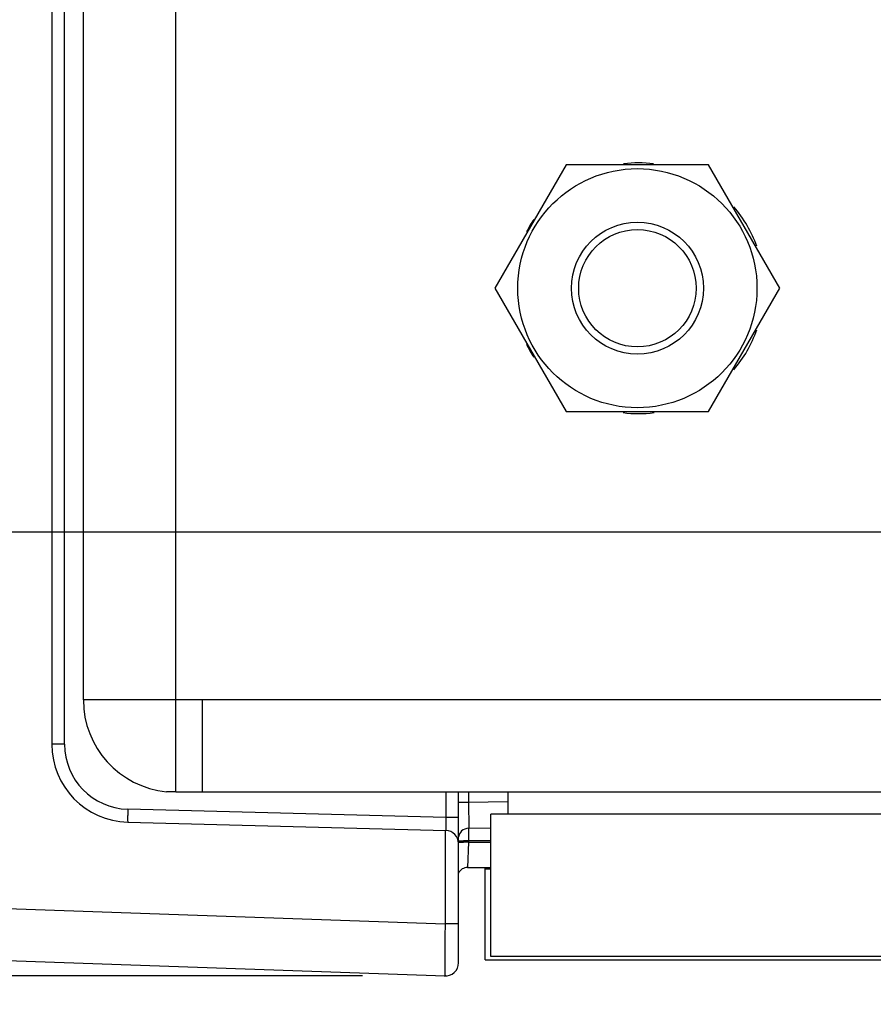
# Model space of a CAD drawing. Header units: inches. Extents: x 0 to 34, y 0 to 22.
# Tile 87 of 103: x 13.16 to 13.807, y 16.256 to 17.003. Entities that reach past the tile are written whole.
import ezdxf

# ---------------------------------------------------------------- set-up
doc = ezdxf.new("R2010")
doc.units = ezdxf.units.IN
doc.header["$LTSCALE"] = 1.87
doc.header["$MEASUREMENT"] = 0
doc.layers.get('0').update_dxf_attribs({"linetype": 'CONTINUOUS'})
for name, color, linetype in [('02___PRT_ALL_AXES', 7, 'CONTINUOUS'), ('DIMENSIONS', 7, 'CONTINUOUS'), ('THREAD', 7, 'CONTINUOUS')]:
    doc.layers.add(name, color=color, linetype=linetype)
doc.styles.get("Standard").update_dxf_attribs({"font": 'txt', "width": 0.8})
doc.dimstyles.new('DIMSTYLE_1', dxfattribs={"dimtxt": 0.125, "dimasz": 0.18, "dimexe": 0.125, "dimexo": 0.0625, "dimgap": 0.0625, "dimtad": 0, "dimtih": 1, "dimtoh": 1, "dimzin": 4, "dimdsep": 46, "dimtxsty": 'STANDARD', "dimblk": '_FILLED', "dimblk1": '_FILLED', "dimblk2": '_FILLED', "dimcen": 0.09, "dimadec": 0, "dimazin": 0, "dimtp": 0.01, "dimtm": 0.01, "dimtfac": 1, "dimtofl": 0, "dimtmove": 0, "dimatfit": 3, "dimldrblk": '_FILLED', "dimfxl": 1, "dimtolj": 1, "dimtzin": 4, "dimarcsym": 0})

# ---------------------------------------------------------------- blocks, each defined once
blk = doc.blocks.new('_FILLED')
at = {"color": 0, "linetype": 'BYBLOCK'}
blk.add_solid([(0, 0), (-1, 0.1736), (-1, -0.1736)], dxfattribs=at)
blk = doc.blocks.new('*D0')
at = {"layer": 'DIMENSIONS', "color": 2, "linetype": 'CONTINUOUS'}
for p, q in [((11.60457, 17.11665), (11.48707, 17.11665)), ((11.60457, 16.61435), (11.60457, 17.11665)), ((16.15443, 16.61435), (11.47957, 16.61435)), ((13.41968, 16.27801), (11.47957, 16.27801)), ((11.60457, 16.27801), (11.60457, 15.91801))]:
    blk.add_line(p, q, dxfattribs=at)
at = {"layer": 'DIMENSIONS', "color": 2, "linetype": 'CONTINUOUS', "xscale": 0.18, "yscale": 0.18, "zscale": 0.18}
for p, rotation in [((11.60457, 16.61435), 270), ((11.60457, 16.27801), 90)]:
    blk.add_blockref('_FILLED', p, dxfattribs=dict(at, rotation=rotation))
at = {"layer": 'DIMENSIONS', "color": 2, "linetype": 'CONTINUOUS', "insert": (11.42457, 17.17915), "char_height": 0.125, "width": 0.925, "attachment_point": 3, "line_spacing_factor": 0.9}
blk.add_mtext('.34{\\Ftxt.shx;\\W1.000000;\\H0.125000; }[8.5]', dxfattribs=at)
blk = doc.blocks.new('*D1')
at = {"layer": 'DIMENSIONS', "color": 2, "linetype": 'CONTINUOUS'}
for p, q in [((12.41658, 16.4048), (12.41658, 15.36214)), ((16.38131, 16.38748), (16.38131, 15.36214)), ((12.41658, 15.48714), (13.72394, 15.48714)), ((16.38131, 15.48714), (15.07394, 15.48714))]:
    blk.add_line(p, q, dxfattribs=at)
at = {"layer": 'DIMENSIONS', "color": 2, "linetype": 'CONTINUOUS', "xscale": 0.18, "yscale": 0.18, "zscale": 0.18, "rotation": 180}
blk.add_blockref('_FILLED', (12.41658, 15.48714), dxfattribs=at)
at = {"layer": 'DIMENSIONS', "color": 2, "linetype": 'CONTINUOUS', "xscale": 0.18, "yscale": 0.18, "zscale": 0.18}
blk.add_blockref('_FILLED', (16.38131, 15.48714), dxfattribs=at)
at = {"layer": 'DIMENSIONS', "color": 2, "linetype": 'CONTINUOUS', "insert": (14.39894, 15.54964), "char_height": 0.125, "width": 1.225, "attachment_point": 2, "line_spacing_factor": 0.9}
blk.add_mtext('3.96{\\Ftxt.shx;\\W1.000000;\\H0.125000; }[100.7]', dxfattribs=at)
blk = doc.blocks.new('*D2')
at = {"layer": 'DIMENSIONS', "color": 2, "linetype": 'CONTINUOUS'}
for p, q in [((12.41658, 16.4048), (12.41658, 14.61214)), ((16.56728, 16.33288), (16.56728, 14.61214)), ((12.41658, 14.73714), (13.81693, 14.73714)), ((16.56728, 14.73714), (15.16693, 14.73714))]:
    blk.add_line(p, q, dxfattribs=at)
at = {"layer": 'DIMENSIONS', "color": 2, "linetype": 'CONTINUOUS', "xscale": 0.18, "yscale": 0.18, "zscale": 0.18, "rotation": 180}
blk.add_blockref('_FILLED', (12.41658, 14.73714), dxfattribs=at)
at = {"layer": 'DIMENSIONS', "color": 2, "linetype": 'CONTINUOUS', "xscale": 0.18, "yscale": 0.18, "zscale": 0.18}
blk.add_blockref('_FILLED', (16.56728, 14.73714), dxfattribs=at)
at = {"layer": 'DIMENSIONS', "color": 2, "linetype": 'CONTINUOUS', "insert": (14.49193, 14.79964), "char_height": 0.125, "width": 1.225, "attachment_point": 2, "line_spacing_factor": 0.9}
blk.add_mtext('4.15{\\Ftxt.shx;\\W1.000000;\\H0.125000; }[105.4]', dxfattribs=at)

msp = doc.modelspace()

# ---------------------------------------------------------------- linework, layer by layer
at = {"color": 3, "linetype": 'CONTINUOUS'}
for p, q in [((13.27813, 16.41749), (13.27813, 19.60681)), ((13.20813, 16.48715), (13.20813, 19.53715)), ((13.29813, 16.48715), (13.20813, 16.48715)), ((13.29813, 16.48715), (13.29813, 16.41715)), ((13.27813, 16.41749), (13.27122, 16.41749)), ((13.29813, 16.41715), (13.27813, 16.41715)), ((13.52973, 16.41715), (13.52973, 16.40064))]:
    msp.add_line(p, q, dxfattribs=at)
at = {"color": 7, "linetype": 'CONTINUOUS'}
for p, q in [((13.1843, 19.57082), (13.1843, 16.45348)), ((13.19388, 16.45348), (13.19388, 19.57082)), ((13.57393, 16.89267), (13.51995, 16.79917)), ((13.6819, 16.89267), (13.57393, 16.89267)), ((13.73588, 16.79917), (13.6819, 16.89267)), ((13.51995, 16.79917), (13.57393, 16.70567)), ((13.6819, 16.70567), (13.73588, 16.79917)), ((13.57393, 16.70567), (13.6819, 16.70567)), ((13.19388, 16.45348), (13.1843, 16.45348)), ((13.48278, 16.41715), (13.48278, 16.39798)), ((13.49237, 16.28784), (13.49237, 16.41715)), ((13.50004, 16.41715), (13.50004, 16.40964)), ((13.50004, 16.40964), (13.52985, 16.41016)), ((13.48278, 16.39798), (13.24181, 16.40429)), ((13.49237, 16.40964), (13.50004, 16.40964)), ((13.50004, 16.40964), (13.5001, 16.38996)), ((13.49237, 16.39798), (13.48278, 16.39798)), ((13.51677, 16.29264), (13.51677, 16.40064)), ((16.34677, 16.40064), (13.51677, 16.40064)), ((13.24181, 16.39445), (13.48278, 16.38814)), ((13.48218, 16.38815), (13.48218, 16.31735)), ((13.50004, 16.38982), (13.49999, 16.38024)), ((13.5001, 16.38996), (13.51696, 16.39025)), ((13.49218, 16.38026), (13.49605, 16.38031)), ((13.49999, 16.38024), (13.49996, 16.37931)), ((13.51677, 16.38024), (13.49999, 16.38024)), ((13.49217, 16.37933), (13.49603, 16.37938)), ((13.49996, 16.37931), (13.49926, 16.36014)), ((13.49996, 16.37931), (13.51677, 16.37931)), ((13.49926, 16.36014), (13.51677, 16.36014)), ((13.51247, 16.29005), (13.51247, 16.36014)), ((13.51247, 16.35912), (13.51677, 16.35912)), ((12.56856, 16.34926), (13.48218, 16.31735)), ((13.49237, 16.31735), (13.48218, 16.31735)), ((12.56856, 16.30991), (13.48218, 16.27801)), ((16.34677, 16.29264), (13.51677, 16.29264)), ((13.51247, 16.29005), (16.37349, 16.29005))]:
    msp.add_line(p, q, dxfattribs=at)
msp.add_circle((13.62792, 16.79917), 0.0906, dxfattribs=at)
at = {"color": 3, "linetype": 'CONTINUOUS'}
msp.add_arc((13.27813, 16.48715), 0.07, 180, 264.33105, dxfattribs=at)
at = {"color": 7, "linetype": 'CONTINUOUS'}
for centre, radius, start, end in [((13.24335, 16.45348), 0.05906, 180, 268.5), ((13.2431, 16.45349), 0.04922, 180.00696, 268.49316), ((13.48252, 16.3783), 0.00984, 0, 88.5), ((13.50004, 16.38195), 0.00787, 90, 174.15107), ((13.49305, 16.12099), 0.25934, 88.46799, 89.33731), ((13.49303, 16.12006), 0.25934, 88.46799, 89.33732), ((13.49926, 16.35227), 0.00787, 90, 152.78219), ((13.48252, 16.28784), 0.00984, 264.78379, 360)]:
    msp.add_arc(centre, radius, start, end, dxfattribs=at)
for points, knots in [([(13.24181, 16.40429), (13.24177, 16.40303), (13.24173, 16.40072), (13.24168, 16.39797), (13.24171, 16.39624), (13.24169, 16.39527), (13.24179, 16.39484), (13.24174, 16.39445), (13.24181, 16.39445)], [0, 0, 0, 0, 0.381823, 0.706518, 0.830742, 0.922936, 0.979948, 1, 1, 1, 1]), ([(13.48278, 16.39798), (13.48282, 16.39672), (13.48286, 16.39441), (13.4829, 16.39165), (13.48287, 16.38992), (13.4829, 16.38895), (13.4828, 16.38853), (13.48285, 16.38814), (13.48278, 16.38814)], [0, 0, 0, 0, 0.382718, 0.707133, 0.831375, 0.923617, 0.980411, 1, 1, 1, 1]), ([(13.48218, 16.31735), (13.48216, 16.3148), (13.48212, 16.30978), (13.48208, 16.30249), (13.48205, 16.29578), (13.48204, 16.2899), (13.48204, 16.28561), (13.48206, 16.28277), (13.48207, 16.28112), (13.48211, 16.27985), (13.48208, 16.27884), (13.4822, 16.27841), (13.48212, 16.27801), (13.48218, 16.27801)], [0, 0, 0, 0, 0.194852, 0.382584, 0.555383, 0.706839, 0.831213, 0.881647, 0.923624, 0.956724, 0.980602, 0.99507, 1, 1, 1, 1])]:
    msp.add_open_spline(points, degree=3, knots=knots, dxfattribs=at)
at = {"layer": '02___PRT_ALL_AXES', "color": 3, "linetype": 'CONTINUOUS'}
for p, q in [((16.19879, 16.48715), (13.29813, 16.48715)), ((16.23228, 16.41715), (13.29813, 16.41715))]:
    msp.add_line(p, q, dxfattribs=at)
for start, end in [(83.17235, 96.82765), (19.5356, 40.4644), (146.68435, 153.31565), (319.41593, 340.58407), (206.56497, 213.43503), (262.93237, 277.06763)]:
    msp.add_arc((13.6288, 16.79914), 0.095, start, end, dxfattribs=at)
at = {"layer": 'THREAD', "color": 7, "linetype": 'CONTINUOUS'}
for radius in [0.05, 0.0445]:
    msp.add_circle((13.62792, 16.79917), radius, dxfattribs=at)

# ---------------------------------------------------------------- dimensions: what is measured, and where the dimension line sits
at = {"layer": 'DIMENSIONS', "color": 2, "linetype": 'CONTINUOUS'}
dim = msp.add_linear_dim(base=(11.60457, 16.27801), p1=(16.21693, 16.61435), p2=(13.48218, 16.27801), angle=270, dimstyle='DIMSTYLE_1', dxfattribs=at)
dim.commit()
dim.dimension.update_dxf_attribs({"geometry": '*D0', "text_midpoint": (10.96207, 17.11665), "dimtype": 160})
for base, p2, picture, middle in [((16.38131, 15.48714), (16.38131, 16.44998), '*D1', (14.39894, 15.48714)), ((16.56728, 14.73714), (16.56728, 16.39538), '*D2', (14.49193, 14.73714))]:
    dim = msp.add_linear_dim(base=base, p1=(12.41658, 16.4673), p2=p2, dimstyle='DIMSTYLE_1', dxfattribs=at)
    dim.commit()
    dim.dimension.update_dxf_attribs({"geometry": picture, "text_midpoint": middle, "dimtype": 160})

doc.saveas('drawing.dxf')
